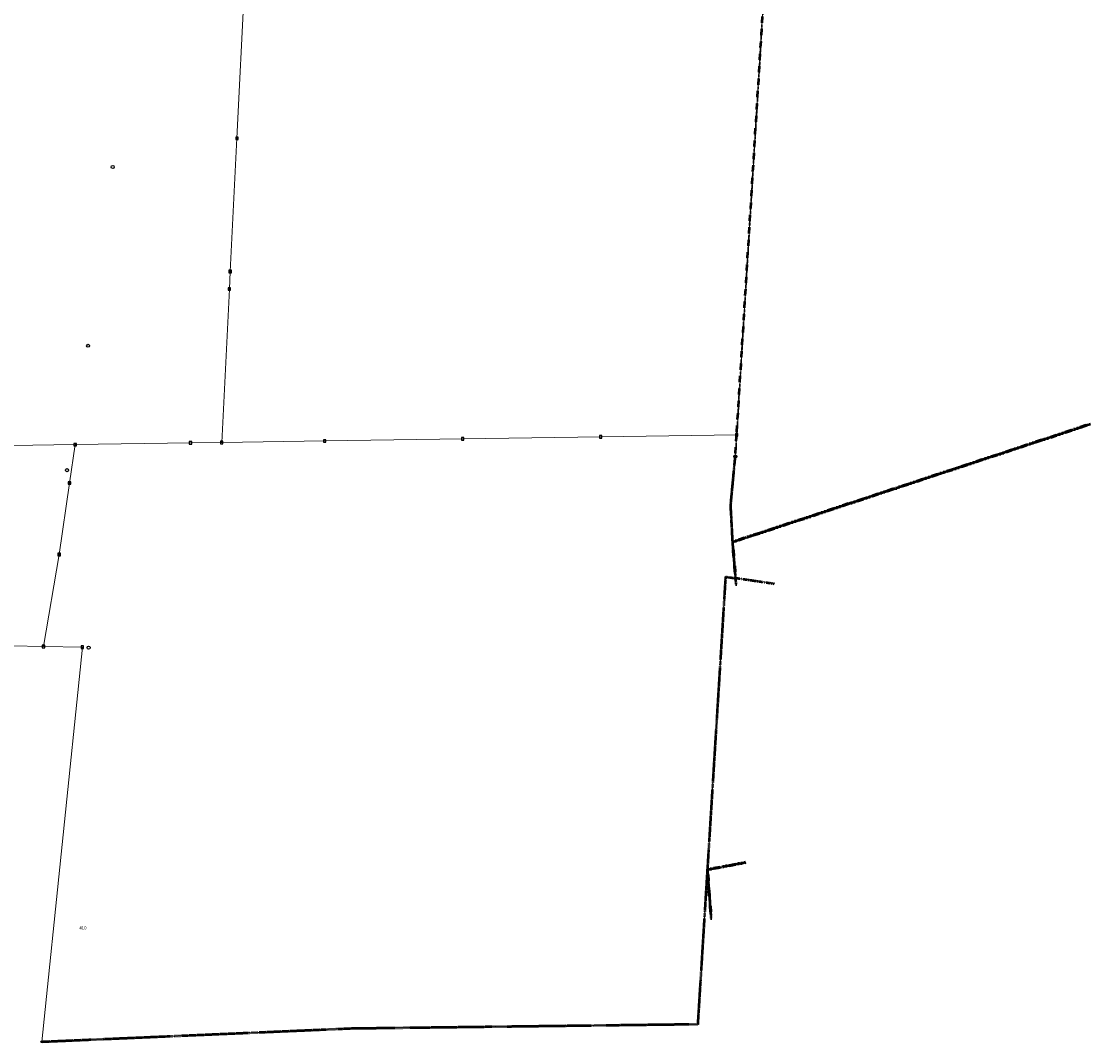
# Model space of a CAD drawing. Header units: millimetres. Extents: x 692199 to 693496, y 5343266 to 5344956.
# Tile 3 of 11: x 692799 to 693496, y 5343350 to 5344017. Entities that reach past the tile are written whole.
import ezdxf
from ezdxf.enums import TextEntityAlignment as Align

# ---------------------------------------------------------------- set-up
doc = ezdxf.new("R2010")
doc.units = ezdxf.units.MM
for name, pattern in [('grenzeGemeinde', [8, 0, -2, 4, -2]), ('grenzeLandkreis', [10, 0, -2, 0, -2, 4, -2]), ('katasterBezirk', [10, 0, -2, 0, -2, 4, -2]), ('nichtfestgestellteGrenze', [1.3, 0.4, -0.25, 0.4, -0.25])]:
    doc.linetypes.add(name, pattern=pattern)
for name, color, linetype, lineweight in [('flurstueck', 72, 'Continuous', 0), ('grenzeGemeinde', 6, 'grenzeGemeinde', 50), ('grenzeLandkreis', 6, 'grenzeLandkreis', 60), ('katasterBezirk', 6, 'katasterBezirk', 30), ('nichtfestgestellteGrenze', 72, 'nichtfestgestellteGrenze', 50)]:
    doc.layers.add(name, color=color, linetype=linetype, lineweight=lineweight)
for name, color, linetype in [('flurstuecksnummer', 250, 'Continuous'), ('grenzpunkt_genau', 4, 'Continuous'), ('grenzpunkt_sonstiger', 6, 'Continuous'), ('katasterfestpunkt', 140, 'Continuous')]:
    doc.layers.add(name, color=color, linetype=linetype)
doc.styles.add('flurstuecksnummer', font='arial.ttf')

# ---------------------------------------------------------------- blocks, each defined once
blk = doc.blocks.new('ABM_9500')
h = blk.add_hatch()
h.set_pattern_fill('ANGLE', color=256)
h.set_pattern_definition([(0, (0, 0), (0, 6.985), [5.08, -1.905]), (90, (0, 0), (-6.985, 4e-16), [5.08, -1.905])])
h.paths.add_polyline_path([(-0.27, 0, 1), (0.27, 0, 1)])
h = blk.add_hatch(color=256)
h.dxf.hatch_style = 1
h.paths.add_polyline_path([(-0.27, 0, 1), (0.27, 0, 1)])
blk.add_circle((0, 0), 0.273)
blk = doc.blocks.new('ABM_1000')
for radius in [0.882, 0.206]:
    blk.add_circle((0, 0), radius)
blk = doc.blocks.new('ABM_1110')
blk.add_lwpolyline([(-0.83, -0.83), (0.83, -0.83), (0.83, 0.83), (-0.83, 0.83), (-0.83, -0.83)])
blk = doc.blocks.new('ABM_1200')
for p, q in [((-0.61, 0), (-0.3, 0)), ((0, 0.61), (0, 0.3)), ((0.61, 0), (0.3, 0)), ((0, -0.61), (0, -0.3))]:
    blk.add_line(p, q)
blk.add_circle((0, 0), 0.61)
blk = doc.blocks.new('Aufnahmepunkt')
blk.add_circle((0, 0), 1)

msp = doc.modelspace()

# ---------------------------------------------------------------- linework, layer by layer
at = {"layer": 'flurstueck'}
for points in [[(692247.92, 5344023.53), (692253.86, 5344011.32), (692253.65, 5344004.49), (692253.54, 5344000.84), (692246.62, 5343993.66), (692225.54, 5343994.65), (692230.05, 5343899.88), (692234.07, 5343799.93), (692236.74, 5343731.63), (692336.74, 5343733.1), (692436.72, 5343734.56), (692536.71, 5343736.04), (692636.7, 5343737.51), (692736.69, 5343738.98), (692833.87, 5343740.41), (692909.16, 5343741.52), (692929.45, 5343741.83), (692934.47, 5343841.9), (692935.06, 5343853.42), (692939.42, 5343940.25), (692944.44, 5344040.12)], [(692944.44, 5344040.12), (692939.42, 5343940.25), (692935.06, 5343853.42), (692934.47, 5343841.9), (692929.45, 5343741.83)], [(692929.45, 5343741.83), (692996.66, 5343742.81), (693086.65, 5343744.14), (693176.64, 5343745.46), (693265.31, 5343746.76), (693282.46, 5344024.02)], [(692812.23, 5343350.95), (693014.14, 5343359.68), (693240.12, 5343362.46), (693246.39, 5343463.26), (693258.25, 5343654.19), (693264.69, 5343653.24), (693262.72, 5343676.98), (693261.46, 5343701.03), (693264.44, 5343732.71), (693265.31, 5343746.76), (693176.64, 5343745.46), (693086.65, 5343744.14), (692996.66, 5343742.81), (692929.45, 5343741.83), (692909.16, 5343741.52), (692833.87, 5343740.41), (692830.23, 5343715.38), (692823.5, 5343668.8), (692813.23, 5343608.78), (692838.61, 5343608.27), (692812.23, 5343350.95)], [(692686.43, 5343611.3), (692813.23, 5343608.78), (692823.5, 5343668.8), (692830.23, 5343715.38), (692833.87, 5343740.41), (692736.69, 5343738.98)]]:
    msp.add_lwpolyline(points, dxfattribs=at)
at = {"layer": 'grenzeGemeinde'}
for points in [[(693265.31, 5343746.76), (693282.46, 5344024.02)], [(693262.72, 5343676.98), (693496.14, 5343753.96)], [(693264.44, 5343732.71), (693265.31, 5343746.76)], [(693261.46, 5343701.03), (693264.44, 5343732.71)], [(693262.72, 5343676.98), (693261.46, 5343701.03)], [(693264.69, 5343653.24), (693262.72, 5343676.98)], [(693265, 5343649.48), (693264.69, 5343653.24)], [(693246.39, 5343463.26), (693271.19, 5343467.99)], [(693248.76, 5343431.45), (693246.39, 5343463.26)]]:
    msp.add_lwpolyline(points, dxfattribs=at)
at = {"layer": 'grenzeLandkreis'}
for points in [[(693262.72, 5343676.98), (693496.14, 5343753.96)], [(693264.69, 5343653.24), (693262.72, 5343676.98)], [(693265, 5343649.48), (693264.69, 5343653.24)], [(693246.39, 5343463.26), (693271.19, 5343467.99)], [(693248.76, 5343431.45), (693246.39, 5343463.26)]]:
    msp.add_lwpolyline(points, dxfattribs=at)
at = {"layer": 'katasterBezirk'}
for points in [[(693265.31, 5343746.76), (693282.46, 5344024.02)], [(693262.72, 5343676.98), (693496.14, 5343753.96)], [(693264.44, 5343732.71), (693265.31, 5343746.76)], [(693261.46, 5343701.03), (693264.44, 5343732.71)], [(693262.72, 5343676.98), (693261.46, 5343701.03)], [(693264.69, 5343653.24), (693262.72, 5343676.98)], [(693265, 5343649.48), (693264.69, 5343653.24)], [(693246.39, 5343463.26), (693271.19, 5343467.99)], [(693248.76, 5343431.45), (693246.39, 5343463.26)]]:
    msp.add_lwpolyline(points, dxfattribs=at)
at = {"layer": 'nichtfestgestellteGrenze'}
for points in [[(693262.72, 5343676.98), (693496.14, 5343753.96)], [(693261.46, 5343701.03), (693264.44, 5343732.71)], [(693262.72, 5343676.98), (693261.46, 5343701.03)], [(693264.69, 5343653.24), (693262.72, 5343676.98)], [(693246.39, 5343463.26), (693258.25, 5343654.19)], [(693258.25, 5343654.19), (693264.69, 5343653.24)], [(693265, 5343649.48), (693264.69, 5343653.24)], [(693289.98, 5343649.5), (693264.69, 5343653.24)], [(693246.39, 5343463.26), (693271.19, 5343467.99)], [(693240.12, 5343362.46), (693246.39, 5343463.26)], [(693248.76, 5343431.45), (693246.39, 5343463.26)], [(693014.14, 5343359.68), (693240.12, 5343362.46)], [(692812.23, 5343350.95), (693014.14, 5343359.68)]]:
    msp.add_lwpolyline(points, dxfattribs=at)

# ---------------------------------------------------------------- block references
at = {"layer": 'grenzpunkt_genau'}
for name, p in [('ABM_1110', (692939.42, 5343940.25)), ('ABM_1110', (692935.06, 5343853.42)), ('ABM_1110', (692934.47, 5343841.9)), ('ABM_1110', (692996.66, 5343742.81)), ('ABM_1110', (693086.65, 5343744.14)), ('ABM_1110', (693176.64, 5343745.46)), ('ABM_1110', (693265.31, 5343746.76)), ('ABM_1110', (692833.87, 5343740.41)), ('ABM_1110', (692909.16, 5343741.52)), ('ABM_1110', (692929.45, 5343741.83)), ('ABM_1000', (693264.44, 5343732.71)), ('ABM_1110', (692830.23, 5343715.38)), ('ABM_1110', (692823.5, 5343668.8)), ('ABM_1110', (692813.23, 5343608.78)), ('ABM_1110', (692838.61, 5343608.27)), ('ABM_1200', (692812.23, 5343350.95))]:
    msp.add_blockref(name, p, dxfattribs=at)
at = {"layer": 'grenzpunkt_sonstiger'}
for p in [(693261.46, 5343701.03), (693262.72, 5343676.98), (693258.25, 5343654.19), (693264.69, 5343653.24), (693246.39, 5343463.26), (693014.14, 5343359.68), (693240.12, 5343362.46)]:
    msp.add_blockref('ABM_9500', p, dxfattribs=at)
at = {"layer": 'katasterfestpunkt'}
for p in [(692858.39, 5343921.49), (692842.34, 5343804.91), (693264.44, 5343732.71), (692828.57, 5343723.74), (692842.7, 5343607.98)]:
    msp.add_blockref('Aufnahmepunkt', p, dxfattribs=at)

# ---------------------------------------------------------------- texts
at = {"layer": 'flurstuecksnummer', "style": 'flurstuecksnummer'}
msp.add_text('410', height=2, dxfattribs=at).set_placement((692838.95, 5343425.21), align=Align.MIDDLE_CENTER)

doc.saveas('drawing.dxf')
